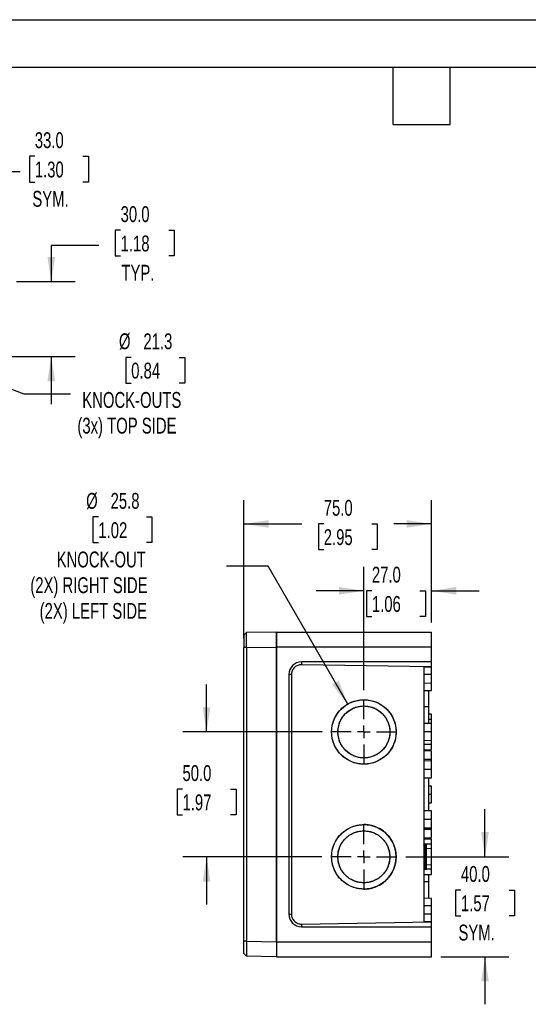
# Model space of a CAD drawing. Header units: millimetres. Extents: x 0 to 838, y 0 to 648.
# Tile 3 of 11: x 258 to 462, y 253 to 648. Entities that reach past the tile are written whole.
import ezdxf

# ---------------------------------------------------------------- set-up
doc = ezdxf.new("R2010")
doc.units = ezdxf.units.MM
doc.header["$LTSCALE"] = 3
doc.linetypes.add('CENTERX2', pattern=[20.32, 12.7, -2.54, 2.54, -2.54])
doc.layers.add('CENTER', color=40, linetype='CENTERX2')
doc.layers.add('DIMENSIONS', color=140, linetype='Continuous', lineweight=25)
doc.layers.add('TEXT', color=140, linetype='Continuous', lineweight=25)
doc.styles.add('SLDTEXTSTYLE0', font='TXT', dxfattribs={"width": 0.7})
doc.dimstyles.new('SLDDIMSTYLE0', dxfattribs={"dimtxt": 6.474023, "dimasz": 9.906, "dimexe": 0, "dimexo": 0.0625, "dimgap": 1.618506, "dimtad": 0, "dimtih": 1, "dimtoh": 1, "dimdec": 1, "dimrnd": 1e-09, "dimzin": 4, "dimdsep": 46, "dimtxsty": 'SLDTEXTSTYLE0', "dimsah": 1, "dimcen": 0.09, "dimadec": 0, "dimazin": 1, "dimtfac": 1, "dimtdec": 1, "dimtofl": 0, "dimtmove": 0, "dimatfit": 3, "dimfxl": 0, "dimfrac": 2, "dimtolj": 1, "dimtzin": 12, "dimarcsym": 0})
doc.dimstyles.new('SLDDIMSTYLE2', dxfattribs={"dimtxt": 6.474023, "dimasz": 9.906, "dimexe": 0, "dimexo": 0.0625, "dimgap": 1.618506, "dimtad": 0, "dimtih": 1, "dimtoh": 1, "dimdec": 1, "dimrnd": 1e-09, "dimzin": 12, "dimdsep": 46, "dimtxsty": 'SLDTEXTSTYLE0', "dimsah": 1, "dimcen": 0, "dimadec": 0, "dimazin": 3, "dimtfac": 1, "dimtdec": 1, "dimtofl": 0, "dimtmove": 0, "dimatfit": 3, "dimfxl": 0, "dimfrac": 2, "dimtolj": 1, "dimtzin": 12, "dimarcsym": 0})
doc.dimstyles.new('SLDDIMSTYLE3', dxfattribs={"dimtxt": 6.474023, "dimasz": 9.906, "dimexe": 0, "dimexo": 0.0625, "dimgap": 1.618506, "dimtad": 0, "dimtih": 1, "dimtoh": 1, "dimdec": 1, "dimrnd": 1e-09, "dimzin": 4, "dimdsep": 46, "dimtxsty": 'SLDTEXTSTYLE0', "dimsah": 1, "dimcen": 0.09, "dimadec": 0, "dimazin": 1, "dimtfac": 1, "dimtdec": 1, "dimtmove": 0, "dimatfit": 0, "dimfxl": 0, "dimfrac": 2, "dimtolj": 1, "dimtzin": 12, "dimarcsym": 0})

# ---------------------------------------------------------------- blocks, each defined once
blk = doc.blocks.new('_D_4')
at = {"layer": 'DIMENSIONS'}
for p, q in [((289.77, 448.61), (287.59, 448.61)), ((287.59, 448.61), (287.59, 438.32)), ((309.01, 448.61), (311.18, 448.61)), ((311.18, 448.61), (311.18, 438.32)), ((287.59, 438.32), (289.77, 438.32)), ((311.18, 438.32), (309.01, 438.32)), ((357.65, 428.91), (340.99, 428.91)), ((389.53, 373.71), (357.65, 428.91))]:
    blk.add_line(p, q, dxfattribs=at)
blk.add_solid([(389.53, 373.71), (385.9, 383.05), (383.26, 381.52)], dxfattribs=at)
at = {"layer": 'DIMENSIONS', "char_height": 6.35, "attachment_point": 1, "style": 'SLDTEXTSTYLE0'}
for s, insert in [('%%c', (284.88, 458.24)), ('25.8', (294.66, 458.24)), ('1.02', (289.77, 446.5)), ('KNOCK-OUT', (273.09, 434.76)), ('(2X) RIGHT SIDE', (262.55, 424.47)), ('(2X) LEFT SIDE', (266.28, 414.18))]:
    blk.add_mtext(s, dxfattribs=dict(at, insert=insert))
blk = doc.blocks.new('_D_5')
at = {"layer": 'DIMENSIONS'}
for p, q in [((395.98, 379.29), (395.98, 428.58)), ((423, 406.35), (423, 428.58)), ((395.98, 419.06), (376.93, 419.06)), ((399.18, 419.06), (397.01, 419.06)), ((397.01, 419.06), (397.01, 408.77)), ((418.42, 419.06), (420.59, 419.06)), ((420.59, 419.06), (420.59, 408.77)), ((423, 419.06), (442.05, 419.06)), ((397.01, 408.77), (399.18, 408.77)), ((420.59, 408.77), (418.42, 408.77))]:
    blk.add_line(p, q, dxfattribs=at)
for points in [[(395.98, 419.06), (386.07, 420.58), (386.07, 417.53)], [(423, 419.06), (432.91, 417.53), (432.91, 420.58)]]:
    blk.add_solid(points, dxfattribs=at)
at = {"layer": 'DIMENSIONS', "char_height": 6.35, "attachment_point": 1, "style": 'SLDTEXTSTYLE0'}
for s, insert in [('27.0', (399.18, 428.69)), ('1.06', (399.18, 416.95))]:
    blk.add_mtext(s, dxfattribs=dict(at, insert=insert))
blk = doc.blocks.new('_D_6')
at = {"layer": 'DIMENSIONS'}
for p, q in [((348, 400.14), (348, 455.35)), ((423, 406.35), (423, 455.35)), ((348, 445.82), (371.16, 445.82)), ((379.93, 445.82), (377.76, 445.82)), ((377.76, 445.82), (377.76, 435.53)), ((399.17, 445.82), (401.34, 445.82)), ((401.34, 445.82), (401.34, 435.53)), ((423, 445.82), (407.94, 445.82)), ((377.76, 435.53), (379.93, 435.53)), ((401.34, 435.53), (399.17, 435.53))]:
    blk.add_line(p, q, dxfattribs=at)
for points in [[(348, 445.82), (357.91, 444.3), (357.91, 447.34)], [(423, 445.82), (413.09, 447.34), (413.09, 444.3)]]:
    blk.add_solid(points, dxfattribs=at)
at = {"layer": 'DIMENSIONS', "char_height": 6.35, "attachment_point": 1, "style": 'SLDTEXTSTYLE0'}
for s, insert in [('75.0', (379.93, 455.46)), ('2.95', (379.93, 443.72))]:
    blk.add_mtext(s, dxfattribs=dict(at, insert=insert))
blk = doc.blocks.new('_D_7')
at = {"layer": 'DIMENSIONS'}
for p, q in [((333.04, 362.54), (333.04, 381.59)), ((379.23, 362.54), (323.52, 362.54)), ((323.42, 339.6), (321.25, 339.6)), ((321.25, 339.6), (321.25, 329.31)), ((342.66, 339.6), (344.84, 339.6)), ((344.84, 339.6), (344.84, 329.31)), ((321.25, 329.31), (323.42, 329.31)), ((344.84, 329.31), (342.66, 329.31)), ((379.22, 312.54), (323.52, 312.54)), ((333.04, 312.54), (333.04, 293.49))]:
    blk.add_line(p, q, dxfattribs=at)
for points in [[(333.04, 362.54), (334.57, 372.44), (331.52, 372.44)], [(333.04, 312.54), (331.52, 302.63), (334.57, 302.63)]]:
    blk.add_solid(points, dxfattribs=at)
at = {"layer": 'DIMENSIONS', "char_height": 6.35, "attachment_point": 1, "style": 'SLDTEXTSTYLE0'}
for s, insert in [('50.0', (323.42, 349.24)), ('1.97', (323.42, 337.5))]:
    blk.add_mtext(s, dxfattribs=dict(at, insert=insert))
blk = doc.blocks.new('_D_8')
at = {"layer": 'DIMENSIONS'}
for p, q in [((444.42, 312.54), (444.42, 331.59)), ((412.72, 312.54), (453.94, 312.54)), ((434.8, 299.23), (432.62, 299.23)), ((432.62, 299.23), (432.62, 288.94)), ((454.04, 299.23), (456.21, 299.23)), ((456.21, 299.23), (456.21, 288.94)), ((432.62, 288.94), (434.8, 288.94)), ((456.21, 288.94), (454.04, 288.94)), ((426.81, 272.54), (453.94, 272.54)), ((444.42, 272.54), (444.42, 253.49))]:
    blk.add_line(p, q, dxfattribs=at)
for points in [[(444.42, 312.54), (445.94, 322.44), (442.89, 322.44)], [(444.42, 272.54), (442.89, 262.63), (445.94, 262.63)]]:
    blk.add_solid(points, dxfattribs=at)
at = {"layer": 'DIMENSIONS', "char_height": 6.35, "attachment_point": 1, "style": 'SLDTEXTSTYLE0'}
for s, insert in [('40.0', (434.8, 308.86)), ('1.57', (434.8, 297.12)), ('SYM.', (433.81, 285.39))]:
    blk.add_mtext(s, dxfattribs=dict(at, insert=insert))
blk = doc.blocks.new('SW_CENTERMARKSYMBOL_4')
at = {"layer": 'CENTER', "color": 0}
for p, q in [((0, 5.08), (0, 12.94)), ((-5.08, 0), (-12.94, 0)), ((0, 0), (-2.54, 0)), ((0, 0), (0, 2.54)), ((0, 0), (0, -2.54)), ((0, 0), (2.54, 0)), ((5.08, 0), (12.94, 0)), ((0, -5.08), (0, -12.94))]:
    blk.add_line(p, q, dxfattribs=at)
blk = doc.blocks.new('SW_CENTERMARKSYMBOL_5')
at = {"layer": 'CENTER', "color": 0}
for p, q in [((0, 5.08), (0, 12.94)), ((-5.08, 0), (-12.94, 0)), ((0, 0), (-2.54, 0)), ((0, 0), (0, 2.54)), ((0, 0), (0, -2.54)), ((0, 0), (2.54, 0)), ((5.08, 0), (12.94, 0)), ((0, -5.08), (0, -12.94))]:
    blk.add_line(p, q, dxfattribs=at)
blk = doc.blocks.new('_D_9')
at = {"layer": 'DIMENSIONS'}
for p, q in [((230.26, 509.08), (259.96, 497.94)), ((302.9, 512.48), (300.73, 512.48)), ((300.73, 512.48), (300.73, 502.19)), ((322.14, 512.48), (324.31, 512.48)), ((324.31, 512.48), (324.31, 502.19)), ((300.73, 502.19), (302.9, 502.19)), ((324.31, 502.19), (322.14, 502.19)), ((259.96, 497.94), (278.57, 497.94))]:
    blk.add_line(p, q, dxfattribs=at)
blk.add_solid([(230.26, 509.08), (239, 504.18), (240.07, 507.03)], dxfattribs=at)
at = {"layer": 'DIMENSIONS', "char_height": 6.35, "attachment_point": 1, "style": 'SLDTEXTSTYLE0'}
for s, insert in [('%%c', (298.01, 522.12)), ('21.3', (307.79, 522.12)), ('0.84', (302.9, 510.38)), ('KNOCK-OUTS', (283.33, 498.64)), ('(3x) TOP SIDE', (281.39, 488.35))]:
    blk.add_mtext(s, dxfattribs=dict(at, insert=insert))
blk = doc.blocks.new('_D_10')
at = {"layer": 'DIMENSIONS'}
for p, q in [((220.27, 529.85), (220.27, 596.47)), ((253.27, 546.64), (253.27, 596.47)), ((264.35, 593.01), (262.18, 593.01)), ((262.18, 593.01), (262.18, 582.72)), ((283.59, 593.01), (285.76, 593.01)), ((285.76, 593.01), (285.76, 582.72)), ((220.27, 586.95), (253.27, 586.95)), ((253.27, 586.95), (258.55, 586.95)), ((262.18, 582.72), (264.35, 582.72)), ((285.76, 582.72), (283.59, 582.72))]:
    blk.add_line(p, q, dxfattribs=at)
for points in [[(220.27, 586.95), (230.18, 585.43), (230.18, 588.47)], [(253.27, 586.95), (243.37, 588.47), (243.37, 585.43)]]:
    blk.add_solid(points, dxfattribs=at)
at = {"layer": 'DIMENSIONS', "char_height": 6.35, "attachment_point": 1, "style": 'SLDTEXTSTYLE0'}
for s, insert in [('33.0', (264.35, 602.64)), ('1.30', (264.35, 590.9)), ('SYM.', (263.36, 579.16))]:
    blk.add_mtext(s, dxfattribs=dict(at, insert=insert))
blk = doc.blocks.new('_D_12')
at = {"layer": 'DIMENSIONS'}
for p, q in [((298.67, 563.4), (296.5, 563.4)), ((296.5, 563.4), (296.5, 553.11)), ((317.91, 563.4), (320.08, 563.4)), ((320.08, 563.4), (320.08, 553.11)), ((289.97, 557.34), (270.92, 557.34)), ((270.92, 557.34), (270.92, 542.83)), ((296.5, 553.11), (298.67, 553.11)), ((320.08, 553.11), (317.91, 553.11)), ((257.08, 542.83), (280.45, 542.83)), ((237.29, 512.83), (280.45, 512.83)), ((270.92, 512.83), (270.92, 493.78))]:
    blk.add_line(p, q, dxfattribs=at)
for points in [[(270.92, 542.83), (272.45, 552.74), (269.4, 552.74)], [(270.92, 512.83), (269.4, 502.93), (272.45, 502.93)]]:
    blk.add_solid(points, dxfattribs=at)
at = {"layer": 'DIMENSIONS', "char_height": 6.35, "attachment_point": 1, "style": 'SLDTEXTSTYLE0'}
for s, insert in [('30.0', (298.67, 573.03)), ('1.18', (298.67, 561.3)), ('TYP.', (298.98, 549.56))]:
    blk.add_mtext(s, dxfattribs=dict(at, insert=insert))

msp = doc.modelspace()

# ---------------------------------------------------------------- linework, layer by layer
at = {"color": 7, "linetype": 'Continuous'}
msp.add_line((0.01, 647.71), (838.21, 647.71), dxfattribs=at)
for p, q in [((349, 402.33), (348, 401.29)), ((361, 402.54), (349, 402.33)), ((361, 402.54), (423, 402.54)), ((361, 402.54), (361, 396.54)), ((423, 396.54), (423, 402.54)), ((348, 278.74), (348, 396.33)), ((349, 396.33), (348, 396.33)), ((349, 396.33), (361, 396.54)), ((349, 396.33), (349, 278.74)), ((361, 396.54), (361, 278.54)), ((423, 396.54), (361, 396.54)), ((361, 278.54), (361, 396.54)), ((423, 390.54), (423, 396.54)), ((423, 390.54), (371, 390.54)), ((371, 390.54), (371, 389.44)), ((423, 388.54), (423, 390.54)), ((423, 388.54), (371, 389.44)), ((420, 388.48), (423, 388.54)), ((420, 388.48), (420, 286.59)), ((423, 385.54), (423, 388.54)), ((366, 385.54), (366, 289.54)), ((367.02, 385.54), (366, 385.54)), ((367.02, 385.54), (367.02, 289.54)), ((423, 385.54), (420, 385.54)), ((423, 382.18), (423, 385.54)), ((420, 382.12), (423, 382.18)), ((420, 379.12), (423, 379.18)), ((422, 372.54), (422, 379.16)), ((423, 379.18), (423, 382.18)), ((422, 372.54), (420, 372.54)), ((422, 365.91), (422, 372.54)), ((423, 369.59), (422, 369.6)), ((423, 367.54), (422, 367.54)), ((423, 367.54), (423, 369.59)), ((423, 365.9), (423, 367.54)), ((423, 365.9), (420, 365.95)), ((423, 362.54), (423, 365.9)), ((423, 362.54), (420, 362.54)), ((420, 359.12), (423, 359.18)), ((423, 359.18), (423, 362.54)), ((423, 357.54), (423, 359.18)), ((423, 357.54), (420, 357.54)), ((420, 355.43), (423, 355.49)), ((423, 354.86), (420, 354.91)), ((423, 355.49), (423, 357.54)), ((423, 351.54), (423, 354.86)), ((423, 351.54), (420, 351.54)), ((423, 350.9), (420, 350.95)), ((423, 350.9), (423, 351.54)), ((423, 347.54), (423, 350.9)), ((423, 347.54), (420, 347.54)), ((423, 344.18), (423, 347.54)), ((420, 344.12), (423, 344.18)), ((422, 330.91), (422, 344.16)), ((423, 340.86), (422, 340.88)), ((423, 337.54), (423, 340.86)), ((423, 337.54), (422, 337.54)), ((423, 334.21), (423, 337.54)), ((422, 334.19), (423, 334.21)), ((423, 330.9), (420, 330.95)), ((423, 327.54), (420, 327.54)), ((423, 327.54), (423, 330.9)), ((423, 324.18), (423, 327.54)), ((395.97, 325.44), (395.97, 325.44)), ((420, 324.12), (423, 324.18)), ((423, 323.54), (420, 323.54)), ((423, 323.54), (423, 324.18)), ((423, 320.21), (423, 323.54)), ((420, 320.16), (423, 320.21)), ((423, 319.59), (420, 319.64)), ((423, 317.54), (423, 319.59)), ((423, 317.54), (420, 317.54)), ((421, 317.43), (420, 317.45)), ((420.49, 316.9), (420.49, 312.54)), ((421, 312.54), (421, 317.43)), ((423, 315.78), (421, 315.81)), ((423, 315.78), (423, 317.54)), ((423, 309.29), (423, 315.78)), ((420, 312.54), (420.49, 312.54)), ((420.49, 312.54), (420.49, 308.17)), ((421, 312.54), (420.49, 312.54)), ((421, 307.64), (421, 312.54)), ((420, 307.62), (421, 307.64)), ((423, 307.54), (420, 307.54)), ((423, 309.29), (421, 309.26)), ((423, 307.54), (423, 309.29)), ((423, 305.49), (423, 307.54)), ((420, 305.43), (423, 305.49)), ((422, 302.54), (422, 305.47)), ((395.97, 299.64), (395.97, 299.64)), ((422, 302.54), (420, 302.54)), ((422, 295.91), (422, 302.54)), ((423, 295.9), (420, 295.95)), ((423, 292.9), (423, 295.9)), ((423, 292.9), (420, 292.95)), ((423, 289.54), (423, 292.9)), ((366, 289.54), (367.02, 289.54)), ((423, 289.54), (420, 289.54)), ((423, 286.54), (423, 289.54)), ((371, 285.63), (423, 286.54)), ((371, 285.63), (371, 284.54)), ((371, 284.54), (423, 284.54)), ((423, 286.54), (420, 286.59)), ((423, 284.54), (423, 286.54)), ((423, 278.54), (423, 284.54)), ((349, 278.74), (348, 278.74)), ((349, 278.74), (361, 278.54)), ((361, 278.54), (361, 272.54)), ((361, 278.54), (423, 278.54)), ((423, 272.54), (423, 278.54)), ((349, 272.75), (348, 273.78)), ((361, 272.54), (349, 272.75)), ((361, 272.54), (423, 272.54))]:
    msp.add_line(p, q)
for centre, radius, start, end in [((371, 385.54), 5, 90, 180), ((395.98, 312.54), 12.9, 269.974, 90.026), ((371, 289.54), 5, 180, 270)]:
    msp.add_arc(centre, radius, start, end)
for points, knots in [([(349, 396.33), (349, 397.9), (348.99, 399.46), (348.99, 401.68), (349, 402.33), (349, 402.33)], [0, 0, 0, 0, 0.5, 0.5, 1, 1, 1, 1]), ([(361, 396.54), (361, 396.89), (361, 397.26), (361, 398), (361, 398.38), (361, 399.11), (361, 399.48), (361, 400.16), (361, 400.49), (361, 401.07), (361, 401.33), (361, 401.78), (361, 401.97), (361, 402.26), (361, 402.37), (361, 402.5), (361, 402.54), (361, 402.54)], [0, 0, 0, 0, 0.125, 0.125, 0.25, 0.25, 0.375, 0.375, 0.5, 0.5, 0.625, 0.625, 0.75, 0.75, 0.875, 0.875, 1, 1, 1, 1]), ([(348, 401.29), (348, 401.3), (348, 400.76), (348, 398.92), (348, 397.63), (348, 396.33)], [0, 0, 0, 0, 0.5, 0.5, 1, 1, 1, 1]), ([(371, 389.44), (370.54, 389.45), (370.03, 389.38), (369.05, 389), (368.58, 388.71), (367.8, 387.94), (367.5, 387.47), (367.11, 386.5), (367.02, 386), (367.02, 385.54)], [0, 0, 0, 0, 0.25, 0.25, 0.5, 0.5, 0.75, 0.75, 1, 1, 1, 1]), ([(395.98, 349.64), (395.44, 349.64), (394.87, 349.67), (393.66, 349.83), (393.03, 349.96), (391.71, 350.34), (391.02, 350.6), (389.63, 351.28), (388.93, 351.7), (387.55, 352.73), (386.88, 353.34), (385.64, 354.76), (385.07, 355.57), (384.12, 357.36), (383.74, 358.33), (383.22, 360.39), (383.08, 361.46), (383.08, 363.61), (383.22, 364.69), (383.74, 366.74), (384.12, 367.71), (385.07, 369.5), (385.64, 370.31), (386.88, 371.73), (387.55, 372.34), (388.93, 373.37), (389.63, 373.79), (391.02, 374.47), (391.71, 374.73), (393.03, 375.11), (393.66, 375.24), (394.87, 375.4), (395.44, 375.44), (395.98, 375.44)], [0, 0, 0, 0, 0.0625, 0.0625, 0.125, 0.125, 0.1875, 0.1875, 0.25, 0.25, 0.3125, 0.3125, 0.375, 0.375, 0.4375, 0.4375, 0.5, 0.5, 0.5625, 0.5625, 0.625, 0.625, 0.6875, 0.6875, 0.75, 0.75, 0.8125, 0.8125, 0.875, 0.875, 0.9375, 0.9375, 1, 1, 1, 1]), ([(395.98, 375.44), (396.52, 375.44), (397.09, 375.4), (398.29, 375.24), (398.93, 375.11), (400.25, 374.73), (400.94, 374.47), (402.33, 373.79), (403.03, 373.37), (404.41, 372.34), (405.08, 371.73), (406.32, 370.31), (406.88, 369.5), (407.84, 367.71), (408.22, 366.74), (408.74, 364.69), (408.88, 363.61), (408.88, 361.46), (408.74, 360.39), (408.22, 358.33), (407.84, 357.36), (406.88, 355.57), (406.32, 354.76), (405.08, 353.34), (404.41, 352.73), (403.03, 351.7), (402.33, 351.28), (400.94, 350.6), (400.25, 350.34), (398.93, 349.96), (398.29, 349.83), (397.09, 349.67), (396.52, 349.64), (395.98, 349.64)], [0, 0, 0, 0, 0.0625, 0.0625, 0.125, 0.125, 0.1875, 0.1875, 0.25, 0.25, 0.3125, 0.3125, 0.375, 0.375, 0.4375, 0.4375, 0.5, 0.5, 0.5625, 0.5625, 0.625, 0.625, 0.6875, 0.6875, 0.75, 0.75, 0.8125, 0.8125, 0.875, 0.875, 0.9375, 0.9375, 1, 1, 1, 1]), ([(395.98, 352.14), (395.55, 352.14), (395.08, 352.16), (394.11, 352.29), (393.6, 352.4), (392.53, 352.71), (391.98, 352.91), (390.86, 353.46), (390.29, 353.8), (389.18, 354.63), (388.64, 355.13), (387.64, 356.27), (387.19, 356.92), (386.42, 358.36), (386.11, 359.15), (385.69, 360.8), (385.58, 361.67), (385.58, 363.4), (385.69, 364.27), (386.11, 365.92), (386.42, 366.71), (387.19, 368.15), (387.64, 368.8), (388.64, 369.95), (389.18, 370.44), (390.29, 371.27), (390.86, 371.61), (391.98, 372.16), (392.53, 372.36), (393.6, 372.68), (394.11, 372.78), (395.08, 372.91), (395.55, 372.94), (395.98, 372.94)], [0, 0, 0, 0, 0.0625, 0.0625, 0.125, 0.125, 0.1875, 0.1875, 0.25, 0.25, 0.3125, 0.3125, 0.375, 0.375, 0.4375, 0.4375, 0.5, 0.5, 0.5625, 0.5625, 0.625, 0.625, 0.6875, 0.6875, 0.75, 0.75, 0.8125, 0.8125, 0.875, 0.875, 0.9375, 0.9375, 1, 1, 1, 1]), ([(395.98, 372.94), (396.41, 372.94), (396.87, 372.91), (397.85, 372.78), (398.36, 372.68), (399.42, 372.36), (399.98, 372.16), (401.1, 371.61), (401.66, 371.27), (402.77, 370.44), (403.31, 369.95), (404.31, 368.8), (404.77, 368.15), (405.54, 366.71), (405.85, 365.92), (406.27, 364.27), (406.38, 363.4), (406.38, 361.67), (406.27, 360.8), (405.85, 359.15), (405.54, 358.36), (404.77, 356.92), (404.31, 356.27), (403.31, 355.13), (402.77, 354.63), (401.66, 353.8), (401.1, 353.46), (399.98, 352.91), (399.42, 352.71), (398.36, 352.4), (397.85, 352.29), (396.87, 352.16), (396.41, 352.14), (395.98, 352.14)], [0, 0, 0, 0, 0.0625, 0.0625, 0.125, 0.125, 0.1875, 0.1875, 0.25, 0.25, 0.3125, 0.3125, 0.375, 0.375, 0.4375, 0.4375, 0.5, 0.5, 0.5625, 0.5625, 0.625, 0.625, 0.6875, 0.6875, 0.75, 0.75, 0.8125, 0.8125, 0.875, 0.875, 0.9375, 0.9375, 1, 1, 1, 1]), ([(395.97, 299.64), (395.43, 299.64), (394.86, 299.67), (393.65, 299.83), (393.02, 299.96), (391.7, 300.34), (391.01, 300.6), (389.62, 301.28), (388.92, 301.7), (387.54, 302.73), (386.87, 303.34), (385.63, 304.76), (385.06, 305.57), (384.11, 307.36), (383.73, 308.33), (383.21, 310.39), (383.07, 311.46), (383.07, 313.61), (383.21, 314.69), (383.73, 316.74), (384.11, 317.71), (385.06, 319.5), (385.63, 320.31), (386.87, 321.73), (387.54, 322.34), (388.92, 323.37), (389.62, 323.79), (391.01, 324.47), (391.7, 324.73), (393.02, 325.11), (393.65, 325.24), (394.86, 325.4), (395.43, 325.44), (395.97, 325.44)], [0, 0, 0, 0, 0.0625, 0.0625, 0.125, 0.125, 0.1875, 0.1875, 0.25, 0.25, 0.3125, 0.3125, 0.375, 0.375, 0.4375, 0.4375, 0.5, 0.5, 0.5625, 0.5625, 0.625, 0.625, 0.6875, 0.6875, 0.75, 0.75, 0.8125, 0.8125, 0.875, 0.875, 0.9375, 0.9375, 1, 1, 1, 1]), ([(395.97, 299.64), (396.1, 299.64), (396.34, 299.64), (396.7, 299.66), (397.06, 299.68), (397.41, 299.71), (397.75, 299.76), (398.08, 299.81), (398.4, 299.87), (398.72, 299.93), (399.02, 300), (399.32, 300.08), (399.6, 300.16), (399.88, 300.24), (400.15, 300.33), (400.41, 300.42), (400.66, 300.52), (401.24, 300.75), (402.11, 301.16), (403.21, 301.83), (404.2, 302.58), (405.45, 303.71), (406.8, 305.37), (407.99, 307.64), (408.71, 310.05), (408.95, 312.53), (408.71, 315), (408, 317.42), (406.8, 319.7), (405.46, 321.35), (404.21, 322.49), (403.21, 323.24), (402.11, 323.91), (401.16, 324.36), (400.41, 324.65), (399.88, 324.83), (399.31, 325), (398.71, 325.15), (398.07, 325.27), (397.4, 325.36), (396.7, 325.42), (396.22, 325.43), (395.97, 325.44)], [0, 0, 0, 0, 0.0091799, 0.018179, 0.0269971, 0.0356343, 0.0440906, 0.052366, 0.0604605, 0.0683741, 0.0761068, 0.0836585, 0.0910294, 0.0982193, 0.1052283, 0.1120564, 0.1187036, 0.1251698, 0.1579877, 0.1897623, 0.2204936, 0.2501817, 0.3143378, 0.3773241, 0.4391412, 0.4997895, 0.5604898, 0.6223578, 0.6853941, 0.7495993, 0.7793163, 0.8100782, 0.8418849, 0.8747364, 0.887859, 0.9017061, 0.9162775, 0.9315733, 0.9475935, 0.964338, 0.9818068, 1, 1, 1, 1]), ([(395.97, 302.14), (395.54, 302.14), (395.08, 302.16), (394.1, 302.29), (393.59, 302.4), (392.53, 302.71), (391.97, 302.91), (390.85, 303.46), (390.28, 303.8), (389.18, 304.63), (388.63, 305.13), (387.63, 306.27), (387.18, 306.92), (386.41, 308.36), (386.1, 309.15), (385.68, 310.8), (385.57, 311.67), (385.57, 313.4), (385.68, 314.27), (386.1, 315.92), (386.41, 316.71), (387.18, 318.15), (387.63, 318.8), (388.63, 319.95), (389.18, 320.44), (390.28, 321.27), (390.85, 321.61), (391.97, 322.16), (392.53, 322.36), (393.59, 322.68), (394.1, 322.78), (395.08, 322.91), (395.54, 322.94), (395.97, 322.94)], [0, 0, 0, 0, 0.0625, 0.0625, 0.125, 0.125, 0.1875, 0.1875, 0.25, 0.25, 0.3125, 0.3125, 0.375, 0.375, 0.4375, 0.4375, 0.5, 0.5, 0.5625, 0.5625, 0.625, 0.625, 0.6875, 0.6875, 0.75, 0.75, 0.8125, 0.8125, 0.875, 0.875, 0.9375, 0.9375, 1, 1, 1, 1]), ([(395.97, 322.94), (396.4, 322.94), (396.86, 322.91), (397.84, 322.78), (398.35, 322.68), (399.41, 322.36), (399.97, 322.16), (401.09, 321.61), (401.66, 321.27), (402.76, 320.44), (403.31, 319.95), (404.31, 318.8), (404.76, 318.15), (405.53, 316.71), (405.84, 315.92), (406.26, 314.27), (406.37, 313.4), (406.37, 311.67), (406.26, 310.8), (405.84, 309.15), (405.53, 308.36), (404.76, 306.92), (404.31, 306.27), (403.31, 305.13), (402.76, 304.63), (401.66, 303.8), (401.09, 303.46), (399.97, 302.91), (399.41, 302.71), (398.35, 302.4), (397.84, 302.29), (396.86, 302.16), (396.4, 302.14), (395.97, 302.14)], [0, 0, 0, 0, 0.0625, 0.0625, 0.125, 0.125, 0.1875, 0.1875, 0.25, 0.25, 0.3125, 0.3125, 0.375, 0.375, 0.4375, 0.4375, 0.5, 0.5, 0.5625, 0.5625, 0.625, 0.625, 0.6875, 0.6875, 0.75, 0.75, 0.8125, 0.8125, 0.875, 0.875, 0.9375, 0.9375, 1, 1, 1, 1]), ([(420, 317.38), (420.03, 317.38), (420.08, 317.36), (420.15, 317.34), (420.22, 317.31), (420.28, 317.28), (420.33, 317.25), (420.39, 317.19), (420.44, 317.12), (420.48, 317.02), (420.49, 316.94), (420.49, 316.9)], [0, 0, 0, 0, 0.084465, 0.168373, 0.251986, 0.33557, 0.41939, 0.50371, 0.666697, 0.831544, 1, 1, 1, 1]), ([(420.49, 316.9), (420.43, 316.9), (420.37, 316.91), (420.25, 316.96), (420.19, 316.99), (420.1, 317.08), (420.06, 317.13), (420.01, 317.24), (420, 317.29), (420, 317.34)], [0, 0, 0, 0, 0.25, 0.25, 0.5, 0.5, 0.75, 0.75, 1, 1, 1, 1]), ([(420.49, 308.17), (420.43, 308.17), (420.37, 308.16), (420.25, 308.12), (420.19, 308.08), (420.1, 308), (420.06, 307.94), (420.01, 307.83), (420, 307.78), (420, 307.73)], [0, 0, 0, 0, 0.25, 0.25, 0.5, 0.5, 0.75, 0.75, 1, 1, 1, 1]), ([(420.49, 308.17), (420.49, 308.15), (420.49, 308.1), (420.47, 308.03), (420.45, 307.97), (420.42, 307.91), (420.36, 307.85), (420.28, 307.79), (420.16, 307.73), (420.05, 307.7), (420, 307.69)], [0, 0, 0, 0, 0.101354, 0.201346, 0.300339, 0.398711, 0.496844, 0.664367, 0.831377, 1, 1, 1, 1]), ([(367.02, 289.54), (367.02, 289.07), (367.11, 288.57), (367.5, 287.6), (367.8, 287.13), (368.58, 286.37), (369.05, 286.07), (370.03, 285.7), (370.54, 285.62), (371, 285.63)], [0, 0, 0, 0, 0.25, 0.25, 0.5, 0.5, 0.75, 0.75, 1, 1, 1, 1]), ([(348, 273.78), (348, 273.78), (348, 273.78), (348, 273.8), (348, 273.82), (348, 273.85), (348, 273.89), (348, 273.95), (348, 274.01), (348, 274.08), (348, 274.25), (348, 274.59), (348, 275.21), (348, 275.97), (348, 276.66), (348, 277.21), (348, 277.59), (348, 277.97), (348, 278.36), (348, 278.62), (348, 278.74)], [0, 0, 0, 0, 0.02771, 0.055312, 0.082861, 0.110413, 0.138023, 0.165747, 0.193638, 0.221751, 0.250137, 0.375585, 0.500021, 0.624287, 0.749904, 0.800741, 0.850851, 0.900549, 0.950158, 1, 1, 1, 1]), ([(349, 278.74), (349, 278.67), (349, 278.51), (349, 278.27), (349, 278.04), (349, 277.81), (349, 277.57), (349, 277.34), (349, 277.12), (348.99, 276.89), (348.99, 276.67), (348.99, 276.45), (348.99, 276.23), (348.99, 276.02), (348.99, 275.81), (348.99, 275.61), (348.99, 275.41), (348.99, 275.22), (348.99, 275.03), (348.99, 274.85), (348.99, 274.67), (348.99, 274.5), (348.99, 274.34), (348.99, 274.18), (348.99, 274.03), (348.99, 273.89), (348.99, 273.76), (348.99, 273.63), (348.99, 273.51), (348.99, 273.4), (348.99, 273.3), (348.99, 273.2), (348.99, 273.11), (348.99, 273.04), (349, 272.97), (349, 272.91), (349, 272.86), (349, 272.82), (349, 272.79), (349, 272.76), (349, 272.75), (349, 272.75), (349, 272.75)], [0, 0, 0, 0, 0.025001, 0.050001, 0.075001, 0.100001, 0.125001, 0.150001, 0.175001, 0.2, 0.225, 0.249999, 0.274998, 0.299997, 0.324996, 0.349995, 0.374995, 0.399994, 0.424993, 0.449992, 0.474991, 0.49999, 0.524989, 0.549988, 0.574987, 0.599987, 0.624986, 0.649986, 0.674986, 0.699986, 0.724986, 0.749986, 0.774986, 0.799987, 0.824988, 0.849989, 0.87499, 0.899991, 0.924993, 0.949995, 0.974997, 1, 1, 1, 1]), ([(361, 278.54), (361, 278.18), (361, 277.81), (361, 277.07), (361, 276.7), (361, 275.96), (361, 275.6), (361, 274.91), (361, 274.59), (361, 274), (361, 273.74), (361, 273.29), (361, 273.1), (361, 272.81), (361, 272.7), (361, 272.57), (361, 272.54), (361, 272.54)], [0, 0, 0, 0, 0.125, 0.125, 0.25, 0.25, 0.375, 0.375, 0.5, 0.5, 0.625, 0.625, 0.75, 0.75, 0.875, 0.875, 1, 1, 1, 1])]:
    msp.add_open_spline(points, degree=3, knots=knots)
at = {"layer": 'DIMENSIONS'}
for centre, radius in [((395.98, 362.54), 12.9), ((395.98, 362.54), 10.4), ((395.97, 312.54), 12.9), ((395.97, 312.54), 10.4)]:
    msp.add_circle(centre, radius, dxfattribs=at)
at = {"layer": 'TEXT'}
for p, q in [((19.05, 628.65), (819.15, 628.65)), ((407.67, 605.79), (407.67, 628.65)), ((430.53, 605.79), (430.53, 628.65)), ((407.67, 605.79), (430.53, 605.79))]:
    msp.add_line(p, q, dxfattribs=at)

# ---------------------------------------------------------------- block references
at = {"layer": 'CENTER'}
for name, p in [('SW_CENTERMARKSYMBOL_4', (395.98, 362.54)), ('SW_CENTERMARKSYMBOL_5', (395.97, 312.54))]:
    msp.add_blockref(name, p, dxfattribs=at)

# ---------------------------------------------------------------- dimensions: what is measured, and where the dimension line sits
at = {"layer": 'DIMENSIONS'}
dim = msp.add_linear_dim(base=(253.27, 586.95), p1=(220.27, 526.04), p2=(253.27, 542.83), text='<>\\PSYM.', dimstyle='SLDDIMSTYLE0', dxfattribs=at)
dim.commit()
dim.dimension.update_dxf_attribs({"geometry": '_D_10', "text_midpoint": (273.97, 586.95), "dimtype": 160})
for base, p1, p2, text, picture, middle in [((270.92, 542.83), (233.48, 512.83), (253.27, 542.83), '<>\\PTYP.', '_D_12', (270.92, 557.34)), ((444.42, 272.54), (408.91, 312.54), (423, 272.54), '<>\\PSYM.', '_D_8', (444.42, 293.17))]:
    dim = msp.add_linear_dim(base=base, p1=p1, p2=p2, angle=90, text=text, dimstyle='SLDDIMSTYLE3', dxfattribs=at)
    dim.commit()
    dim.dimension.update_dxf_attribs({"geometry": picture, "text_midpoint": middle, "dimtype": 160})
for p1, p2, text, picture, middle in [((210.28, 516.59), (230.26, 509.08), '<>\\PKNOCK-OUTS\\P(3x) TOP SIDE', '_D_9', (312.52, 501.28)), ((402.43, 351.36), (389.53, 373.71), '<>\\PKNOCK-OUT\\P(2X) RIGHT SIDE\\P(2X) LEFT SIDE', '_D_4', (299.39, 432.26))]:
    dim = msp.add_diameter_dim_2p(p1=p1, p2=p2, text=text, dimstyle='SLDDIMSTYLE2', dxfattribs=at)
    dim.commit()
    dim.dimension.update_dxf_attribs({"geometry": picture, "text_midpoint": middle, "dimtype": 163})
for base, p1, p2, angle, dimstyle, picture, middle in [((423, 445.82), (348, 396.33), (423, 402.54), 0, 'SLDDIMSTYLE0', '_D_6', (389.55, 445.82)), ((333.04, 312.54), (383.04, 362.54), (383.03, 312.54), 90, 'SLDDIMSTYLE3', '_D_7', (333.04, 339.6))]:
    dim = msp.add_linear_dim(base=base, p1=p1, p2=p2, angle=angle, dimstyle=dimstyle, dxfattribs=at)
    dim.commit()
    dim.dimension.update_dxf_attribs({"geometry": picture, "text_midpoint": middle, "dimtype": 160})
dim = msp.add_linear_dim(base=(423, 419.06), p1=(395.98, 375.48), p2=(423, 402.54), dimstyle='SLDDIMSTYLE3', dxfattribs=at)
dim.commit()
dim.dimension.update_dxf_attribs({"geometry": '_D_5', "text_midpoint": (408.8, 419.06), "dimtype": 160})

doc.saveas('drawing.dxf')
